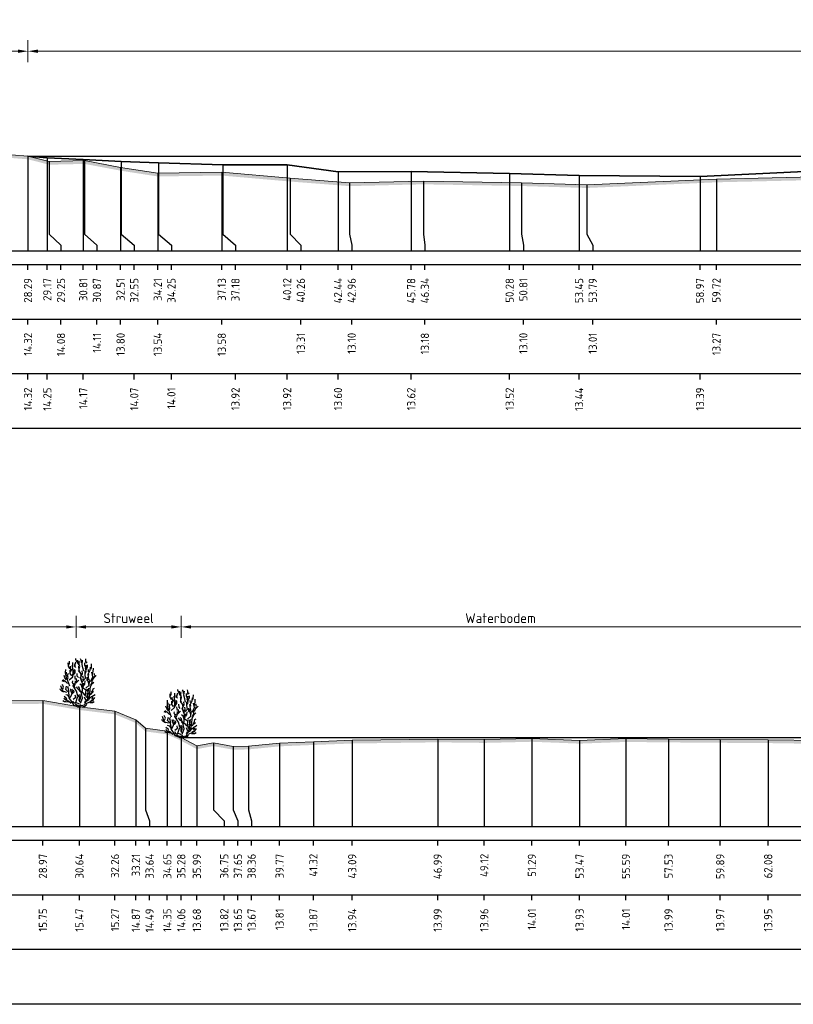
# Model space of a CAD drawing. Header units: metres. Extents: x 197882 to 206172, y 361908 to 364395.
# Tile 32 of 50: x 205812 to 205847, y 364071 to 364116. Entities that reach past the tile are written whole.
import ezdxf
from ezdxf.enums import TextEntityAlignment as Align

# ---------------------------------------------------------------- set-up
doc = ezdxf.new("R2010")
doc.units = ezdxf.units.M
doc.header["$PDMODE"] = 35
doc.header["$PDSIZE"] = 0.075
for name, color, linetype, lineweight in [('B-ME-GR-HEESTER-SD', 90, 'Continuous', 25), ('X-ME-AL-PROFIEL_BOVENKANT SLIB-GD', 42, 'Continuous', 35), ('X-ME-AL-PROFIEL_HUIDIG MAAIVELD-GD', 252, 'Continuous', 0), ('X-XX-AL-DETAIL1-M', 7, 'Continuous', 18)]:
    doc.layers.add(name, color=color, linetype=linetype, lineweight=lineweight)
doc.layers.add('X-ME-AL-PROFIEL_WATERLIJN-GD', color=150, linetype='Continuous')
doc.layers.add('X-ME-AL-PROFIELRASTER-S', color=7, linetype='Continuous')
doc.styles.add('NLCS-ISO-ANNOTATIEF-T18', font='NLCS-ISO.ttf', dxfattribs={"height": 1.8})
doc.styles.add('NLCS-ISO-ANNOTATIVE-T18', font='NLCS-ISO.ttf', dxfattribs={"height": 1.8})
doc.dimstyles.new('NLCS-ANNOTATIEF-T18-PIJL_L2_H0', dxfattribs={"dimtxt": 2.5, "dimasz": 1.8, "dimexe": 2, "dimexo": 2, "dimgap": 0.7, "dimtad": 1, "dimzin": 0, "dimdsep": 46, "dimtxsty": 'NLCS-ISO-ANNOTATIEF-T18', "dimcen": 0, "dimdle": 2, "dimclrd": 256, "dimclre": 256, "dimclrt": 10, "dimaunit": 2, "dimadec": 0, "dimazin": 0, "dimtfac": 1, "dimtdec": 3, "dimtofl": 0, "dimtmove": 0, "dimatfit": 3, "dimfxl": 2, "dimfxlon": 1, "dimtfillclr": 256, "dimtolj": 1, "dimtzin": 0, "dimlwd": -1, "dimlwe": -1, "dimarcsym": 0})

# ---------------------------------------------------------------- blocks, each defined once
blk = doc.blocks.new('SAL-PROFIELRASTER_BALK_EIND1-D')
at = {"color": 0, "linetype": 'ByBlock', "lineweight": -2, "flags": 128}
for points in [[(0, 0), (1, 0)], [(0, -2.5), (1, -2.5)], [(0, -12.5), (1, -12.5)]]:
    blk.add_lwpolyline(points, dxfattribs=at)
blk = doc.blocks.new('SAL-PROFIELRASTER_BALK_EIND2-D')
at = {"color": 0, "linetype": 'ByBlock', "lineweight": -2}
blk.add_line((1, -12.5), (0, -12.5), dxfattribs=at)
blk = doc.blocks.new('SAL-PROFIELRASTER_BALK_DATA-D')
at = {"color": 0, "linetype": 'ByBlock', "lineweight": -2}
blk.add_lwpolyline([(0, -3.5), (0, -2.5)], dxfattribs=at)
at = {"color": 0, "linetype": 'ByBlock', "lineweight": -2, "style": 'NLCS-ISO-ANNOTATIVE-T18'}
blk.add_attdef('GETAL', text='', height=1.5, rotation=90, dxfattribs=at).set_placement((0.75, -5), align=Align.RIGHT)
blk = doc.blocks.new('SAL-PROFIELRASTER_AANHAAL-D')
at = {"color": 9, "linetype": 'ByBlock', "lineweight": -2, "flags": 128}
blk.add_lwpolyline([(0, 1), (0, 0)], dxfattribs=at)
blk = doc.blocks.new('SAL-PROFIELRASTER_AANHAAL_STAGGER-D')
at = {"color": 9, "linetype": 'ByBlock', "lineweight": -2, "flags": 128}
for points in [[(0, 0), (0, -0.25)], [(0, -0.25), (1, -0.75)], [(1, -0.75), (1, -1)]]:
    blk.add_lwpolyline(points, dxfattribs=at)
blk = doc.blocks.new('*D56')
at = {"layer": 'Defpoints', "color": 0, "transparency": 16777216}
for p in [(205783.859, 364114.165), (205812.145, 364109.38), (205783.859, 364105.056)]:
    blk.add_point(p, dxfattribs=at)
at = {"layer": 'X-XX-AL-DETAIL1-M', "transparency": 16777216}
for p, q in [((205783.859, 364113.665), (205783.859, 364114.665)), ((205812.145, 364113.665), (205812.145, 364114.665)), ((205811.695, 364114.165), (205784.309, 364114.165))]:
    blk.add_line(p, q, dxfattribs=at)
for points in [[(205784.309, 364114.24), (205784.309, 364114.09), (205783.859, 364114.165)], [(205811.695, 364114.24), (205811.695, 364114.09), (205812.145, 364114.165)]]:
    blk.add_solid(points, dxfattribs=at)
at = {"layer": 'X-XX-AL-DETAIL1-M', "color": 10, "transparency": 16777216, "insert": (205798.002, 364114.565), "char_height": 0.45, "attachment_point": 5, "style": 'NLCS-ISO-ANNOTATIEF-T18'}
blk.add_mtext('\\A1;Gras', dxfattribs=at)
blk = doc.blocks.new('*D57')
at = {"layer": 'Defpoints', "color": 0, "transparency": 16777216}
for p in [(205812.145, 364114.165), (205937.526, 364109.38), (205812.145, 364105.056)]:
    blk.add_point(p, dxfattribs=at)
at = {"layer": 'X-XX-AL-DETAIL1-M', "transparency": 16777216}
for p, q in [((205812.145, 364113.665), (205812.145, 364114.665)), ((205937.526, 364113.665), (205937.526, 364114.665)), ((205937.076, 364114.165), (205812.595, 364114.165))]:
    blk.add_line(p, q, dxfattribs=at)
for points in [[(205812.595, 364114.24), (205812.595, 364114.09), (205812.145, 364114.165)], [(205937.076, 364114.24), (205937.076, 364114.09), (205937.526, 364114.165)]]:
    blk.add_solid(points, dxfattribs=at)
at = {"layer": 'X-XX-AL-DETAIL1-M', "color": 10, "transparency": 16777216, "insert": (205874.835, 364114.565), "char_height": 0.45, "attachment_point": 5, "style": 'NLCS-ISO-ANNOTATIEF-T18'}
blk.add_mtext('\\A1;Waterbodem met slib', dxfattribs=at)
blk = doc.blocks.new('*D83')
at = {"layer": 'Defpoints', "color": 0, "transparency": 16777216}
for p in [(205783.859, 364087.874), (205783.859, 364078.765), (205814.339, 364078.765)]:
    blk.add_point(p, dxfattribs=at)
at = {"layer": 'X-XX-AL-DETAIL1-M', "transparency": 16777216}
for p, q in [((205783.859, 364087.374), (205783.859, 364088.374)), ((205814.339, 364087.374), (205814.339, 364088.374)), ((205813.889, 364087.874), (205784.309, 364087.874))]:
    blk.add_line(p, q, dxfattribs=at)
for points in [[(205784.309, 364087.949), (205784.309, 364087.799), (205783.859, 364087.874)], [(205813.889, 364087.949), (205813.889, 364087.799), (205814.339, 364087.874)]]:
    blk.add_solid(points, dxfattribs=at)
at = {"layer": 'X-XX-AL-DETAIL1-M', "color": 10, "transparency": 16777216, "insert": (205799.099, 364088.274), "char_height": 0.45, "attachment_point": 5, "style": 'NLCS-ISO-ANNOTATIEF-T18'}
blk.add_mtext('\\A1;Gras', dxfattribs=at)
blk = doc.blocks.new('*D84')
at = {"layer": 'Defpoints', "color": 0, "transparency": 16777216}
for p in [(205814.339, 364087.874), (205819.142, 364082.823), (205814.339, 364078.765)]:
    blk.add_point(p, dxfattribs=at)
at = {"layer": 'X-XX-AL-DETAIL1-M', "transparency": 16777216}
for p, q in [((205814.339, 364087.374), (205814.339, 364088.374)), ((205819.142, 364087.374), (205819.142, 364088.374)), ((205818.692, 364087.874), (205814.789, 364087.874))]:
    blk.add_line(p, q, dxfattribs=at)
for points in [[(205814.789, 364087.949), (205814.789, 364087.799), (205814.339, 364087.874)], [(205818.692, 364087.949), (205818.692, 364087.799), (205819.142, 364087.874)]]:
    blk.add_solid(points, dxfattribs=at)
at = {"layer": 'X-XX-AL-DETAIL1-M', "color": 10, "transparency": 16777216, "insert": (205816.74, 364088.274), "char_height": 0.45, "attachment_point": 5, "style": 'NLCS-ISO-ANNOTATIEF-T18'}
blk.add_mtext('\\A1;Struweel', dxfattribs=at)
blk = doc.blocks.new('SGR-HEESTER_S01_E_ZIJ-D')
blk.add_line((-0.166, 0), (0.141, 0))
at = {"flags": 128}
for points in [[(-0.881, 3.429), (-1.01, 3.698), (-1.022, 3.992)], [(-0.975, 3.816), (-0.916, 3.956), (-0.916, 4.168)], [(-0.822, 3.147), (-0.775, 3.358), (-0.822, 3.558), (-0.822, 3.687)], [(-0.787, 3.241), (-0.611, 3.487), (-0.658, 3.769)], [(-0.599, 3.64), (-0.599, 3.886), (-0.599, 4.039)], [(-0.329, 3.581), (-0.434, 3.687), (-0.423, 3.839)], [(-0.387, 3.734), (-0.387, 3.91), (-0.305, 4.074)], [(-0.2, 4.074), (-0.317, 4.285), (-0.317, 4.402)], [(-0.035, 3.816), (-0.153, 3.992), (-0.153, 4.238)], [(-0.059, 4.003), (0, 4.086), (-0.047, 4.168)], [(0.035, 3.217), (-0.023, 3.335), (-0.047, 3.64), (-0.059, 3.687)], [(-0.012, 3.476), (0.023, 3.663), (-0.023, 3.863), (-0.023, 3.98)], [(0.2, 4.015), (0.164, 4.261), (0.106, 4.367)], [(0.399, 3.241), (0.317, 3.534), (0.235, 3.863), (0.282, 4.25)], [(0.552, 3.487), (0.575, 3.628), (0.493, 3.781), (0.493, 4.015)], [(0.564, 3.053), (0.622, 3.241), (0.575, 3.44), (0.634, 3.781)], [(0.587, 4.062), (0.587, 4.226), (0.575, 4.355)], [(0.575, 3.968), (0.716, 4.097)], [(0.634, 3.393), (0.751, 3.628), (0.74, 3.816)], [(0.869, 2.877), (0.834, 3.041), (0.986, 3.346), (1.022, 3.616)], [(1.045, 3.44), (1.092, 3.593), (1.115, 3.91)], [(-1.174, 2.443), (-1.327, 2.643), (-1.397, 2.854)], [(-1.256, 2.866), (-1.268, 3.112), (-1.256, 3.405)], [(-0.889, 1.874), (-1.064, 2.356), (-1.218, 2.75), (-1.196, 3.166)], [(-1.092, 2.514), (-1.033, 2.666), (-1.08, 2.854), (-1.01, 3.065)], [(-0.933, 2.465), (-0.604, 2.728), (-0.582, 3.231), (-0.56, 3.45)], [(-0.693, 2.83), (-0.845, 3.03), (-0.845, 3.323)], [(-0.599, 2.819), (-0.47, 3.088), (-0.481, 3.241), (-0.399, 3.405)], [(-0.493, 2.983), (-0.399, 3.1), (-0.399, 3.323)], [(-0.352, 2.478), (-0.387, 2.619), (-0.399, 2.807)], [(-0.094, 2.666), (-0.2, 2.783), (-0.211, 3.041)], [(0.141, 2.854), (0.153, 3.006), (-0.082, 3.3)], [(0.2, 2.431), (0.129, 2.69), (0.27, 3.03), (0.235, 3.264)], [(0.294, 2.312), (0.557, 2.597), (0.513, 2.925), (0.513, 3.275)], [(0.305, 2.42), (0.364, 2.584), (0.317, 2.783)], [(0.751, 2.431), (0.834, 2.654), (0.787, 3.006)], [(0.834, 3.194), (0.822, 3.393)], [(0.995, 2.312), (1.214, 2.728), (1.126, 3.144)], [(1.057, 2.361), (1.233, 2.478), (1.339, 2.654), (1.538, 2.854)], [(1.198, 2.912), (1.198, 3.112), (1.268, 3.182), (1.28, 3.511)], [(1.292, 2.619), (1.397, 2.83), (1.339, 3.041)], [(-1.152, 1.305), (-1.524, 1.415), (-1.7, 1.918)], [(-1.362, 2.279), (-1.573, 2.361)], [(-1.515, 1.587), (-1.444, 1.775), (-1.55, 2.021)], [(-1.08, 2.115), (-1.233, 2.267), (-1.503, 2.443)], [(-0.166, 0), (-0.517, 0.145), (-0.67, 0.408), (-0.933, 0.802), (-0.933, 1.021), (-0.977, 1.284), (-1.24, 1.568), (-1.174, 1.874)], [(-0.939, 1.352), (-0.975, 1.458), (-1.01, 1.645), (-1.069, 1.739), (-0.986, 1.833)], [(-0.564, 2.044), (-0.634, 2.22), (-0.611, 2.361)], [(0.009, 0.233), (-0.319, 0.386), (-0.144, 0.955), (-0.254, 1.415), (-0.582, 1.918), (-0.495, 2.159)], [(-0.399, 1.716), (-0.481, 1.81), (-0.387, 2.044), (-0.352, 2.373)], [(-0.341, 2.138), (-0.223, 2.361), (-0.258, 2.572)], [(-0.294, 2.185), (-0.07, 2.42)], [(0.27, 1.317), (0.07, 1.446), (0.012, 1.704), (-0.094, 1.833)], [(0.235, 1.763), (0.188, 1.962), (0.035, 2.068)], [(0.097, 0.321), (0.272, 0.78), (0.184, 1.196), (0.272, 1.459), (0.294, 2.115), (0.075, 2.684)], [(0.119, 0.102), (0.491, 0.167), (0.579, 0.474), (0.885, 0.671), (0.951, 1.13), (1.017, 1.918)], [(0.305, 1.728), (0.364, 1.904), (0.411, 2.162)], [(0.411, 1.939), (0.505, 2.068), (0.528, 2.349)], [(0.579, 1.677), (0.885, 1.962), (0.907, 2.29), (0.885, 2.553)], [(0.869, 2.021), (0.834, 2.267), (0.693, 2.385), (0.693, 2.69)], [(1.022, 1.81), (1.139, 2.08), (1.327, 2.244)], [(1.045, 1.997), (1.151, 2.197), (1.162, 2.572)], [(-1.432, 1.34), (-1.597, 1.423), (-1.714, 1.528), (-1.761, 1.634)], [(-1.127, 0.637), (-1.198, 0.777), (-1.397, 0.918)], [(-0.963, 0.918), (-1.057, 1.047), (-1.256, 1.094)], [(-0.845, 0.824), (-0.736, 1.043), (-0.604, 1.437), (-0.692, 1.612)], [(-0.693, 1.235), (-0.763, 1.399), (-0.822, 1.622)], [(-0.622, 1.2), (-0.493, 1.364), (-0.528, 1.516)], [(-0.582, 0.671), (-0.341, 0.868), (-0.385, 1.065)], [(0.012, 1.481), (-0.106, 1.575), (-0.164, 1.692), (-0.258, 1.798)], [(0.059, 0.437), (-0.012, 0.578), (0, 0.848), (-0.117, 1.094)], [(0.528, 1.035), (0.446, 1.129), (0.352, 1.258), (0.153, 1.282), (0.012, 1.411)], [(0.023, 0.601), (0.082, 0.777), (0.082, 0.942), (0.023, 1.106)], [(0.688, 0.802), (0.557, 1.108), (0.601, 1.502), (0.206, 1.743)], [(0.622, 0.59), (0.763, 0.73), (0.763, 0.977), (0.716, 1.223)], [(0.916, 1.082), (0.798, 1.258), (0.775, 1.434), (0.681, 1.61)], [(0.798, 0.801), (0.845, 0.953)], [(0.845, 1.376), (0.822, 1.54), (0.869, 1.681)], [(0.928, 0.754), (1.104, 0.918), (1.198, 0.918)], [(0.998, 1.082), (1.139, 1.247), (1.292, 1.387)], [(1.115, 1.282), (1.209, 1.47), (1.245, 1.645), (1.374, 1.704)], [(1.139, 0.942), (1.28, 1.012), (1.432, 1.118)], [(-0.975, 0.402), (-1.221, 0.449), (-1.362, 0.449), (-1.503, 0.519)], [(-0.758, 0.277), (-0.999, 0.518), (-1.24, 0.583), (-1.415, 0.736)], [(-0.305, 0.32), (-0.47, 0.32), (-0.599, 0.508)], [(-0.141, 0.085), (-0.305, 0.167), (-0.352, 0.214)], [(0, 0), (-0.141, 0.144)], [(-0.023, 0), (0.141, 0.203)], [(0.141, 0), (0.528, 0.062), (0.669, 0.214)], [(0.493, 0.367), (0.599, 0.59), (0.47, 0.883)], [(0.622, 0.299), (0.951, 0.43), (1.28, 0.583)], [(0.939, 0.367), (1.198, 0.379), (1.35, 0.461)], [(1.01, 0.508), (1.198, 0.625), (1.151, 0.719), (1.233, 0.895)], [(1.268, 0.637), (1.397, 0.836)]]:
    blk.add_lwpolyline(points, dxfattribs=at)
blk = doc.blocks.new('*D85')
at = {"layer": 'Defpoints', "color": 0, "transparency": 16777216}
for p in [(205819.142, 364087.874), (205848.295, 364082.682), (205819.142, 364078.765)]:
    blk.add_point(p, dxfattribs=at)
at = {"layer": 'X-XX-AL-DETAIL1-M', "transparency": 16777216}
for p, q in [((205819.142, 364087.374), (205819.142, 364088.374)), ((205848.295, 364087.374), (205848.295, 364088.374)), ((205847.845, 364087.874), (205819.592, 364087.874))]:
    blk.add_line(p, q, dxfattribs=at)
for points in [[(205819.592, 364087.949), (205819.592, 364087.799), (205819.142, 364087.874)], [(205847.845, 364087.949), (205847.845, 364087.799), (205848.295, 364087.874)]]:
    blk.add_solid(points, dxfattribs=at)
at = {"layer": 'X-XX-AL-DETAIL1-M', "color": 10, "transparency": 16777216, "insert": (205833.719, 364088.274), "char_height": 0.45, "attachment_point": 5, "style": 'NLCS-ISO-ANNOTATIEF-T18'}
blk.add_mtext('\\A1;Waterbodem', dxfattribs=at)

msp = doc.modelspace()

# ---------------------------------------------------------------- hatches: boundary and pattern name
at = {"layer": 'X-ME-AL-PROFIEL_HUIDIG MAAIVELD-GD'}
h = msp.add_hatch(dxfattribs=at)
h.set_pattern_fill('AGR-MAAIVELD', color=256, scale=0.05, pattern_type=2)
h.set_pattern_definition([(45, (-12.59725, 158.37664), (-0.25000007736, 0.25000007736), []), (45, (-12.63297, 158.41236), (0, 0.50000015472), [0.3535535, -0.3535535]), (45, (-12.6687, 158.44807), (0, 0.50000015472), [0.3535535, -0.3535535]), (45, (-12.7049, 158.4843), (0, 0.50000015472), [0.3535535, -0.3535535]), (45, (-12.7401, 158.5195), (0, 0.50000015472), [0.3535535, -0.3535535]), (45, (-12.77583, 158.5552), (0, 0.50000015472), [0.3535535, -0.3535535]), (45, (-12.81154, 158.59093), (0, 0.50000015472), [0.3535535, -0.3535535]), (315, (-12.59725, 158.37664), (0.25000007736, 0.25000007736), []), (315, (-12.56154, 158.41236), (0.50000015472, -1e-16), [0.3535535, -0.3535535]), (315, (-12.52583, 158.44807), (0.50000015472, -1e-16), [0.3535535, -0.3535535]), (315, (-12.4896, 158.4843), (0.50000015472, -1e-16), [0.3535535, -0.3535535]), (315, (-12.4544, 158.5195), (0.50000015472, -1e-16), [0.3535535, -0.3535535]), (315, (-12.4187, 158.5552), (0.50000015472, -1e-16), [0.3535535, -0.3535535]), (315, (-12.38297, 158.59093), (0.50000015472, -1e-16), [0.3535535, -0.3535535])])
h.paths.add_polyline_path([(206019.628, 364107.483), (206016.963, 364107.637), (206012.435, 364107.721), (206007.911, 364107.803), (206004.173, 364107.97), (206002.122, 364107.951), (205997.87, 364108.047), (205993.797, 364108.38), (205991.827, 364108.576), (205990.747, 364108.84), (205989.675, 364108.944), (205988.487, 364109.06), (205987.447, 364109.159), (205987.174, 364109.214), (205986.331, 364109.383), (205984.783, 364109.757), (205983.713, 364110.097), (205982.133, 364110.2), (205980.058, 364110.311), (205977.919, 364110.388), (205976.657, 364110.577), (205973.881, 364110.49), (205971.509, 364110.557), (205968.791, 364110.521), (205966.413, 364110.449), (205963.862, 364110.424), (205961.589, 364110.577), (205958.689, 364110.515), (205956.078, 364110.624), (205953.759, 364110.535), (205951.385, 364110.404), (205948.695, 364110.296), (205946.801, 364110.485), (205946.123, 364110.254), (205945.425, 364110.082), (205943.242, 364109.756), (205941.418, 364109.64), (205939.525, 364109.486), (205938.274, 364109.312), (205937.534, 364109.389), (205936.423, 364108.179), (205935.076, 364108.142), (205932.96, 364108.689), (205929.26, 364108.531), (205923.226, 364108.245), (205918.218, 364108.035), (205914.291, 364108.198), (205910.751, 364108.054), (205905.768, 364108.046), (205898.269, 364107.996), (205892.352, 364107.99), (205885.655, 364107.835), (205878.714, 364107.885), (205872.974, 364108.16), (205866.725, 364108.289), (205861.829, 364108.387), (205858.158, 364108.336), (205853.132, 364108.317), (205848.666, 364108.445), (205843.577, 364108.329), (205837.654, 364108.07), (205834.673, 364108.16), (205830.197, 364108.237), (205826.819, 364108.155), (205824.114, 364108.365), (205820.992, 364108.637), (205818.069, 364108.596), (205816.372, 364108.86), (205814.731, 364109.169), (205813.11, 364109.133), (205812.145, 364109.38), (205811.388, 364109.439), (205810.333, 364109.63), (205809.698, 364109.912), (205807.748, 364110.094), (205805.245, 364110.119), (205802.812, 364110.07), (205800.145, 364110.08), (205797.648, 364110.106), (205795.315, 364110.109), (205793.059, 364110.088), (205790.797, 364110.065), (205788.245, 364110.156), (205785.845, 364110.21), (205783.859, 364110.206), (205783.859, 364110.056), (205785.845, 364110.06), (205788.245, 364110.006), (205790.797, 364109.915), (205793.059, 364109.938), (205795.315, 364109.959), (205797.648, 364109.956), (205800.145, 364109.93), (205802.812, 364109.92), (205805.245, 364109.969), (205807.748, 364109.944), (205809.698, 364109.762), (205810.333, 364109.48), (205811.388, 364109.289), (205812.145, 364109.23), (205813.11, 364108.983), (205814.731, 364109.019), (205816.372, 364108.71), (205818.069, 364108.446), (205820.992, 364108.487), (205824.114, 364108.215), (205826.819, 364108.005), (205830.197, 364108.087), (205834.673, 364108.01), (205837.654, 364107.92), (205843.577, 364108.179), (205848.666, 364108.295), (205853.132, 364108.167), (205858.158, 364108.186), (205861.829, 364108.237), (205866.725, 364108.139), (205872.974, 364108.01), (205878.714, 364107.735), (205885.655, 364107.685), (205892.352, 364107.84), (205898.269, 364107.846), (205905.768, 364107.896), (205910.751, 364107.904), (205914.291, 364108.048), (205918.218, 364107.885), (205923.226, 364108.095), (205929.26, 364108.381), (205932.96, 364108.539), (205935.076, 364107.992), (205936.423, 364108.029), (205937.534, 364109.239), (205938.274, 364109.162), (205939.525, 364109.336), (205941.418, 364109.49), (205943.242, 364109.606), (205945.425, 364109.932), (205946.123, 364110.104), (205946.801, 364110.335), (205948.695, 364110.146), (205951.385, 364110.254), (205953.759, 364110.385), (205956.078, 364110.474), (205958.689, 364110.365), (205961.589, 364110.427), (205963.862, 364110.274), (205966.413, 364110.299), (205968.791, 364110.371), (205971.509, 364110.407), (205973.881, 364110.34), (205976.657, 364110.427), (205977.919, 364110.238), (205980.058, 364110.161), (205982.133, 364110.05), (205983.713, 364109.947), (205984.783, 364109.607), (205986.331, 364109.233), (205987.174, 364109.064), (205987.447, 364109.009), (205988.487, 364108.91), (205989.675, 364108.794), (205990.747, 364108.69), (205991.827, 364108.426), (205993.797, 364108.23), (205997.87, 364107.897), (206002.122, 364107.801), (206004.173, 364107.82), (206007.911, 364107.653), (206012.435, 364107.571), (206016.963, 364107.487), (206019.628, 364107.333)])
h = msp.add_hatch(dxfattribs=at)
h.set_pattern_fill('AGR-MAAIVELD', color=256, scale=0.05, pattern_type=2)
h.set_pattern_definition([(45, (-14.869, 183.4052), (-0.25000007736, 0.25000007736), []), (45, (-14.9047, 183.4409), (0, 0.50000015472), [0.3535535, -0.3535535]), (45, (-14.94042, 183.47662), (0, 0.50000015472), [0.3535535, -0.3535535]), (45, (-14.97664, 183.51284), (0, 0.50000015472), [0.3535535, -0.3535535]), (45, (-15.01185, 183.54805), (0, 0.50000015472), [0.3535535, -0.3535535]), (45, (-15.04757, 183.58376), (0, 0.50000015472), [0.3535535, -0.3535535]), (45, (-15.08328, 183.61948), (0, 0.50000015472), [0.3535535, -0.3535535]), (315, (-14.869, 183.4052), (0.25000007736, 0.25000007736), []), (315, (-14.83328, 183.4409), (0.50000015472, -1e-16), [0.3535535, -0.3535535]), (315, (-14.79757, 183.47662), (0.50000015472, -1e-16), [0.3535535, -0.3535535]), (315, (-14.76135, 183.51284), (0.50000015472, -1e-16), [0.3535535, -0.3535535]), (315, (-14.72614, 183.54805), (0.50000015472, -1e-16), [0.3535535, -0.3535535]), (315, (-14.69042, 183.58376), (0.50000015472, -1e-16), [0.3535535, -0.3535535]), (315, (-14.6547, 183.61948), (0.50000015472, -1e-16), [0.3535535, -0.3535535])])
h.paths.add_polyline_path([(205931.232, 364081.361), (205931.232, 364081.211), (205927.966, 364081.276), (205924.245, 364081.201), (205920.07, 364081.186), (205915.486, 364081.033), (205911.537, 364081.062), (205908.09, 364081.059), (205904.435, 364081.129), (205901.637, 364081.223), (205898.37, 364081.137), (205894.805, 364081.238), (205891.822, 364081.281), (205889.258, 364081.392), (205885.224, 364081.304), (205881.706, 364081.356), (205876.684, 364081.489), (205873.607, 364081.479), (205870.11, 364081.473), (205866.723, 364081.454), (205863.416, 364081.501), (205860.706, 364081.537), (205858.1, 364081.607), (205855.849, 364081.598), (205853.742, 364081.725), (205852.404, 364081.734), (205849.675, 364082.359), (205848.295, 364082.532), (205845.939, 364082.569), (205843.75, 364082.583), (205841.389, 364082.6), (205839.445, 364082.622), (205837.328, 364082.545), (205835.151, 364082.629), (205832.977, 364082.578), (205830.851, 364082.604), (205826.947, 364082.55), (205825.174, 364082.483), (205823.633, 364082.421), (205822.216, 364082.28), (205821.507, 364082.267), (205820.608, 364082.433), (205819.854, 364082.293), (205819.142, 364082.673), (205818.506, 364082.964), (205817.503, 364083.105), (205817.071, 364083.484), (205816.117, 364083.882), (205814.494, 364084.082), (205812.825, 364084.364), (205810.82, 364084.343), (205808.309, 364084.29), (205805.907, 364084.317), (205803.581, 364084.301), (205801.226, 364084.305), (205799.034, 364084.415), (205796.957, 364084.366), (205794.701, 364084.397), (205792.372, 364084.282), (205790.042, 364084.305), (205787.986, 364084.311), (205785.995, 364084.33), (205783.859, 364084.317), (205783.859, 364084.467), (205785.995, 364084.48), (205787.986, 364084.461), (205790.042, 364084.455), (205792.372, 364084.432), (205794.701, 364084.547), (205796.957, 364084.516), (205799.034, 364084.565), (205801.226, 364084.455), (205803.581, 364084.451), (205805.907, 364084.467), (205808.309, 364084.44), (205810.82, 364084.493), (205812.825, 364084.514), (205814.494, 364084.232), (205816.117, 364084.032), (205817.071, 364083.634), (205817.503, 364083.255), (205818.506, 364083.114), (205819.142, 364082.823), (205819.854, 364082.443), (205820.608, 364082.583), (205821.507, 364082.417), (205822.216, 364082.43), (205823.633, 364082.571), (205825.174, 364082.633), (205826.947, 364082.7), (205830.851, 364082.754), (205832.977, 364082.728), (205835.151, 364082.779), (205837.328, 364082.695), (205839.445, 364082.772), (205841.389, 364082.75), (205843.75, 364082.733), (205845.939, 364082.719), (205848.295, 364082.682), (205849.675, 364082.509), (205852.404, 364081.884), (205853.742, 364081.875), (205855.849, 364081.748), (205858.1, 364081.757), (205860.706, 364081.687), (205863.416, 364081.651), (205866.723, 364081.604), (205870.11, 364081.623), (205873.607, 364081.629), (205876.684, 364081.639), (205881.706, 364081.506), (205885.224, 364081.454), (205889.258, 364081.542), (205891.822, 364081.431), (205894.805, 364081.388), (205898.37, 364081.287), (205901.637, 364081.373), (205904.435, 364081.279), (205908.09, 364081.209), (205911.537, 364081.212), (205915.486, 364081.183), (205920.07, 364081.336), (205924.245, 364081.351), (205927.966, 364081.426)])

# ---------------------------------------------------------------- linework, layer by layer
at = {"layer": 'X-ME-AL-PROFIEL_BOVENKANT SLIB-GD'}
msp.add_lwpolyline([(205812.145, 364109.38), (205813.026, 364109.302), (205814.667, 364109.221), (205816.406, 364109.13), (205818.109, 364109.069), (205821.04, 364108.975), (205823.976, 364108.973), (205826.299, 364108.659), (205829.64, 364108.68), (205834.135, 364108.576), (205837.305, 364108.491), (205842.827, 364108.447), (205848.231, 364108.703)], dxfattribs=at)
at = {"layer": 'X-ME-AL-PROFIEL_HUIDIG MAAIVELD-GD'}
for points in [[(205811.388, 364109.439), (205812.145, 364109.38), (205813.11, 364109.133), (205814.731, 364109.169), (205816.372, 364108.86), (205818.069, 364108.596), (205820.992, 364108.637), (205824.114, 364108.365), (205826.819, 364108.155), (205830.197, 364108.237), (205834.673, 364108.16), (205837.654, 364108.07), (205843.577, 364108.329), (205848.666, 364108.445)], [(205810.82, 364084.493), (205812.825, 364084.514), (205814.494, 364084.232), (205816.117, 364084.032), (205817.071, 364083.634), (205817.503, 364083.255), (205818.506, 364083.114), (205819.142, 364082.823), (205819.854, 364082.443), (205820.608, 364082.583), (205821.507, 364082.417), (205822.216, 364082.43), (205823.633, 364082.571), (205825.174, 364082.633), (205826.947, 364082.7), (205830.851, 364082.754), (205832.977, 364082.728), (205835.151, 364082.779), (205837.328, 364082.695), (205839.445, 364082.772), (205841.389, 364082.75), (205843.75, 364082.733), (205845.939, 364082.719), (205848.295, 364082.682)]]:
    msp.add_lwpolyline(points, dxfattribs=at)
at = {"layer": 'X-ME-AL-PROFIEL_WATERLIJN-GD'}
for points in [[(205812.145, 364109.38), (205937.526, 364109.38)], [(205819.142, 364082.823), (205931.232, 364082.823)]]:
    msp.add_lwpolyline(points, dxfattribs=at)

# ---------------------------------------------------------------- block references
at = {"layer": 'B-ME-GR-HEESTER-SD', "xscale": 0.5, "yscale": 0.5, "zscale": 0.5}
for p in [(205814.494, 364084.232), (205819.142, 364082.823)]:
    msp.add_blockref('SGR-HEESTER_S01_E_ZIJ-D', p, dxfattribs=at)
at = {"layer": 'X-ME-AL-PROFIELRASTER-S'}
for p, yscale in [((205812.145, 364105.056), 4.324), ((205812.145, 364105.056), 4.324), ((205812.145, 364105.056), 4.324), ((205812.145, 364105.056), 4.324), ((205813.026, 364105.056), 4.246), ((205813.11, 364106.056), 3.077), ((205814.667, 364105.056), 4.164999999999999), ((205814.731, 364106.056), 3.113), ((205816.372, 364105.056), 3.804), ((205816.406, 364106.056), 3.074), ((205818.109, 364106.056), 3.013), ((205821.04, 364106.056), 2.919), ((205823.976, 364105.056), 3.917), ((205818.069, 364105.056), 3.539999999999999), ((205820.992, 364105.056), 3.581), ((205826.299, 364105.056), 3.603), ((205829.64, 364105.056), 3.624000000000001), ((205834.135, 364105.056), 3.52), ((205837.305, 364105.056), 3.435), ((205842.827, 364105.056), 3.391), ((205824.114, 364106.056), 2.308999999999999), ((205826.819, 364106.056), 2.099), ((205830.197, 364106.056), 2.180999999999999), ((205834.673, 364106.056), 2.103999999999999), ((205837.654, 364106.056), 2.013999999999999), ((205843.577, 364105.056), 3.273), ((205812.825, 364078.765), 5.749000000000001), ((205814.494, 364078.765), 5.467000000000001), ((205816.117, 364078.765), 5.266999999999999), ((205817.071, 364078.765), 4.869), ((205817.503, 364079.765), 3.49), ((205818.506, 364078.765), 4.349), ((205819.142, 364078.765), 4.058), ((205819.142, 364078.765), 4.058), ((205819.142, 364078.765), 4.058), ((205819.142, 364078.765), 4.058), ((205830.851, 364078.765), 3.989000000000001), ((205830.851, 364078.765), 3.989000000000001), ((205835.151, 364078.765), 4.013999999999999), ((205835.151, 364078.765), 4.013999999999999), ((205839.445, 364078.765), 4.007), ((205839.445, 364078.765), 4.007), ((205841.389, 364078.765), 3.984999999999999), ((205841.389, 364078.765), 3.984999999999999), ((205819.854, 364078.765), 3.678000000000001), ((205820.608, 364079.765), 2.818), ((205820.608, 364079.765), 2.818), ((205821.507, 364079.765), 2.651999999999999), ((205821.507, 364079.765), 2.651999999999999), ((205822.216, 364079.765), 2.664999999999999), ((205822.216, 364079.765), 2.664999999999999), ((205823.633, 364078.765), 3.805999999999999), ((205823.633, 364078.765), 3.805999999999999), ((205825.174, 364078.765), 3.868), ((205825.174, 364078.765), 3.868), ((205826.947, 364078.765), 3.935), ((205826.947, 364078.765), 3.935), ((205832.977, 364078.765), 3.962999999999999), ((205832.977, 364078.765), 3.962999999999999), ((205837.328, 364078.765), 3.93), ((205837.328, 364078.765), 3.93), ((205843.75, 364078.765), 3.968), ((205843.75, 364078.765), 3.968), ((205845.939, 364078.765), 3.954000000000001), ((205845.939, 364078.765), 3.954000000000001)]:
    msp.add_blockref('SAL-PROFIELRASTER_AANHAAL-D', p, dxfattribs=dict(at, yscale=yscale))
for p, xscale, zscale in [((205813.11, 364106.056), 0.5416549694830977, 0.5416549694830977), ((205814.731, 364106.056), 0.5612357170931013, 0.5612357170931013), ((205816.406, 364106.056), 0.5913065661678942, 0.5913065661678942), ((205818.109, 364106.056), 0.5852418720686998, 0.5852418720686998), ((205821.04, 364106.056), 0.5768059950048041, 0.5768059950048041), ((205824.114, 364106.056), 0.4869451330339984, 0.4869451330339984), ((205826.819, 364106.056), 0.1052202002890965, 0.1052202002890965), ((205830.197, 364106.056), 0.06826648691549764, 0.06826648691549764), ((205834.673, 364106.056), 0.08691279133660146, 0.08691279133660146), ((205837.654, 364106.056), 0.2763073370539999, 0.2763073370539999), ((205817.503, 364079.765), 0.1936078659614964, 0.1936078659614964), ((205820.608, 364079.765), 0.4961300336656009, 0.4961300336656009), ((205820.608, 364079.765), 0.4961300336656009, 0.4961300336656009), ((205821.507, 364079.765), 0.2212444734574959, 0.2212444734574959), ((205821.507, 364079.765), 0.2212444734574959, 0.2212444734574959), ((205822.216, 364079.765), 0.1377798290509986, 0.1377798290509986), ((205822.216, 364079.765), 0.1377798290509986, 0.1377798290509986)]:
    msp.add_blockref('SAL-PROFIELRASTER_AANHAAL_STAGGER-D', p, dxfattribs=dict(at, xscale=xscale, zscale=zscale))
at = {"layer": 'X-ME-AL-PROFIELRASTER-S', "yscale": 0.25}
for name, p, xscale, zscale in [('SAL-PROFIELRASTER_BALK_EIND1-D', (205783.859, 364105.056), 237.532909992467, 237.532909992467), ('SAL-PROFIELRASTER_BALK_EIND2-D', (205783.859, 364102.556), 237.532909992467, 237.532909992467), ('SAL-PROFIELRASTER_BALK_EIND2-D', (205783.859, 364100.056), 237.532909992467, 237.532909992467), ('SAL-PROFIELRASTER_BALK_EIND1-D', (205783.859, 364078.765), 148.7877641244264, 148.7877641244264), ('SAL-PROFIELRASTER_BALK_EIND2-D', (205783.859, 364076.265), 148.7877641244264, 148.7877641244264), ('SAL-PROFIELRASTER_BALK_EIND2-D', (205783.859, 364073.765), 148.7877641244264, 148.7877641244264)]:
    msp.add_blockref(name, p, dxfattribs=dict(at, xscale=xscale, zscale=zscale))
at = {"layer": 'X-ME-AL-PROFIELRASTER-S', "xscale": 0.25, "yscale": 0.25, "zscale": 0.25}
for p, values in [((205812.145, 364105.056), {'GETAL': '28.29'}), ((205812.145, 364105.056), {'GETAL': '28.29'}), ((205812.145, 364105.056), {'GETAL': '28.29'}), ((205812.145, 364105.056), {'GETAL': '28.29'}), ((205813.026, 364105.056), {'GETAL': '29.17'}), ((205813.651, 364105.056), {'GETAL': '29.25'}), ((205814.667, 364105.056), {'GETAL': '30.81'}), ((205815.292, 364105.056), {'GETAL': '30.87'}), ((205816.372, 364105.056), {'GETAL': '32.51'}), ((205816.997, 364105.056), {'GETAL': '32.55'}), ((205818.069, 364105.056), {'GETAL': '34.21'}), ((205818.694, 364105.056), {'GETAL': '34.25'}), ((205820.992, 364105.056), {'GETAL': '37.13'}), ((205821.617, 364105.056), {'GETAL': '37.18'}), ((205823.976, 364105.056), {'GETAL': '40.12'}), ((205824.601, 364105.056), {'GETAL': '40.26'}), ((205826.299, 364105.056), {'GETAL': '42.44'}), ((205826.924, 364105.056), {'GETAL': '42.96'}), ((205829.64, 364105.056), {'GETAL': '45.78'}), ((205830.265, 364105.056), {'GETAL': '46.34'}), ((205834.135, 364105.056), {'GETAL': '50.28'}), ((205834.76, 364105.056), {'GETAL': '50.81'}), ((205837.305, 364105.056), {'GETAL': '53.45'}), ((205837.93, 364105.056), {'GETAL': '53.79'}), ((205842.827, 364105.056), {'GETAL': '58.97'}), ((205843.577, 364105.056), {'GETAL': '59.72'}), ((205812.145, 364102.556), {'GETAL': '14.32'}), ((205813.651, 364102.556), {'GETAL': '14.08'}), ((205815.292, 364102.556), {'GETAL': '14.11'}), ((205816.372, 364102.556), {'GETAL': '13.80'}), ((205818.069, 364102.556), {'GETAL': '13.54'}), ((205820.992, 364102.556), {'GETAL': '13.58'}), ((205824.601, 364102.556), {'GETAL': '13.31'}), ((205826.924, 364102.556), {'GETAL': '13.10'}), ((205830.265, 364102.556), {'GETAL': '13.18'}), ((205834.76, 364102.556), {'GETAL': '13.10'}), ((205837.93, 364102.556), {'GETAL': '13.01'}), ((205843.577, 364102.556), {'GETAL': '13.27'}), ((205812.145, 364100.056), {'GETAL': '14.32'}), ((205813.026, 364100.056), {'GETAL': '14.25'}), ((205814.667, 364100.056), {'GETAL': '14.17'}), ((205816.997, 364100.056), {'GETAL': '14.07'}), ((205818.694, 364100.056), {'GETAL': '14.01'}), ((205821.617, 364100.056), {'GETAL': '13.92'}), ((205823.976, 364100.056), {'GETAL': '13.92'}), ((205826.299, 364100.056), {'GETAL': '13.60'}), ((205829.64, 364100.056), {'GETAL': '13.62'}), ((205834.135, 364100.056), {'GETAL': '13.52'}), ((205837.305, 364100.056), {'GETAL': '13.44'}), ((205842.827, 364100.056), {'GETAL': '13.39'}), ((205812.825, 364078.765), {'GETAL': '28.97'}), ((205814.494, 364078.765), {'GETAL': '30.64'}), ((205816.117, 364078.765), {'GETAL': '32.26'}), ((205817.071, 364078.765), {'GETAL': '33.21'}), ((205817.696, 364078.765), {'GETAL': '33.64'}), ((205818.506, 364078.765), {'GETAL': '34.65'}), ((205819.142, 364078.765), {'GETAL': '35.28'}), ((205819.142, 364078.765), {'GETAL': '35.28'}), ((205819.142, 364078.765), {'GETAL': '35.28'}), ((205819.142, 364078.765), {'GETAL': '35.28'}), ((205819.854, 364078.765), {'GETAL': '35.99'}), ((205821.104, 364078.765), {'GETAL': '36.75'}), ((205821.104, 364078.765), {'GETAL': '36.75'}), ((205821.729, 364078.765), {'GETAL': '37.65'}), ((205821.729, 364078.765), {'GETAL': '37.65'}), ((205822.354, 364078.765), {'GETAL': '38.36'}), ((205822.354, 364078.765), {'GETAL': '38.36'}), ((205823.633, 364078.765), {'GETAL': '39.77'}), ((205823.633, 364078.765), {'GETAL': '39.77'}), ((205825.174, 364078.765), {'GETAL': '41.32'}), ((205825.174, 364078.765), {'GETAL': '41.32'}), ((205826.947, 364078.765), {'GETAL': '43.09'}), ((205826.947, 364078.765), {'GETAL': '43.09'}), ((205830.851, 364078.765), {'GETAL': '46.99'}), ((205830.851, 364078.765), {'GETAL': '46.99'}), ((205832.977, 364078.765), {'GETAL': '49.12'}), ((205832.977, 364078.765), {'GETAL': '49.12'}), ((205835.151, 364078.765), {'GETAL': '51.29'}), ((205835.151, 364078.765), {'GETAL': '51.29'}), ((205837.328, 364078.765), {'GETAL': '53.47'}), ((205837.328, 364078.765), {'GETAL': '53.47'}), ((205839.445, 364078.765), {'GETAL': '55.59'}), ((205839.445, 364078.765), {'GETAL': '55.59'}), ((205841.389, 364078.765), {'GETAL': '57.53'}), ((205841.389, 364078.765), {'GETAL': '57.53'}), ((205843.75, 364078.765), {'GETAL': '59.89'}), ((205843.75, 364078.765), {'GETAL': '59.89'}), ((205845.939, 364078.765), {'GETAL': '62.08'}), ((205845.939, 364078.765), {'GETAL': '62.08'}), ((205812.825, 364076.265), {'GETAL': '15.75'}), ((205814.494, 364076.265), {'GETAL': '15.47'}), ((205816.117, 364076.265), {'GETAL': '15.27'}), ((205817.071, 364076.265), {'GETAL': '14.87'}), ((205817.696, 364076.265), {'GETAL': '14.49'}), ((205818.506, 364076.265), {'GETAL': '14.35'}), ((205819.142, 364076.265), {'GETAL': '14.06'}), ((205819.854, 364076.265), {'GETAL': '13.68'}), ((205821.104, 364076.265), {'GETAL': '13.82'}), ((205821.729, 364076.265), {'GETAL': '13.65'}), ((205822.354, 364076.265), {'GETAL': '13.67'}), ((205823.633, 364076.265), {'GETAL': '13.81'}), ((205825.174, 364076.265), {'GETAL': '13.87'}), ((205826.947, 364076.265), {'GETAL': '13.94'}), ((205830.851, 364076.265), {'GETAL': '13.99'}), ((205832.977, 364076.265), {'GETAL': '13.96'}), ((205835.151, 364076.265), {'GETAL': '14.01'}), ((205837.328, 364076.265), {'GETAL': '13.93'}), ((205839.445, 364076.265), {'GETAL': '14.01'}), ((205841.389, 364076.265), {'GETAL': '13.99'}), ((205843.75, 364076.265), {'GETAL': '13.97'}), ((205845.939, 364076.265), {'GETAL': '13.95'})]:
    msp.add_blockref('SAL-PROFIELRASTER_BALK_DATA-D', p, dxfattribs=at).add_auto_attribs(values)

# ---------------------------------------------------------------- dimensions: what is measured, and where the dimension line sits
at = {"layer": 'X-XX-AL-DETAIL1-M'}
for base, p1, p2, text, picture, middle in [((205812.145, 364114.165), (205937.526, 364109.38), (205812.145, 364105.056), 'Waterbodem met slib', '*D57', (205874.835, 364114.165)), ((205783.859, 364114.165), (205812.145, 364109.38), (205783.859, 364105.056), 'Gras', '*D56', (205798.002, 364114.165)), ((205783.859, 364087.874), (205814.339, 364078.765), (205783.859, 364078.765), 'Gras', '*D83', (205799.099, 364087.874)), ((205814.339, 364087.874), (205819.142, 364082.823), (205814.339, 364078.765), 'Struweel', '*D84', (205816.74, 364087.874)), ((205819.142, 364087.874), (205848.295, 364082.682), (205819.142, 364078.765), 'Waterbodem', '*D85', (205833.719, 364087.874))]:
    dim = msp.add_linear_dim(base=base, p1=p1, p2=p2, text=text, dimstyle='NLCS-ANNOTATIEF-T18-PIJL_L2_H0', dxfattribs=at)
    dim.commit()
    dim.dimension.update_dxf_attribs({"geometry": picture, "text_midpoint": middle, "dimtype": 160})

doc.saveas('drawing.dxf')
